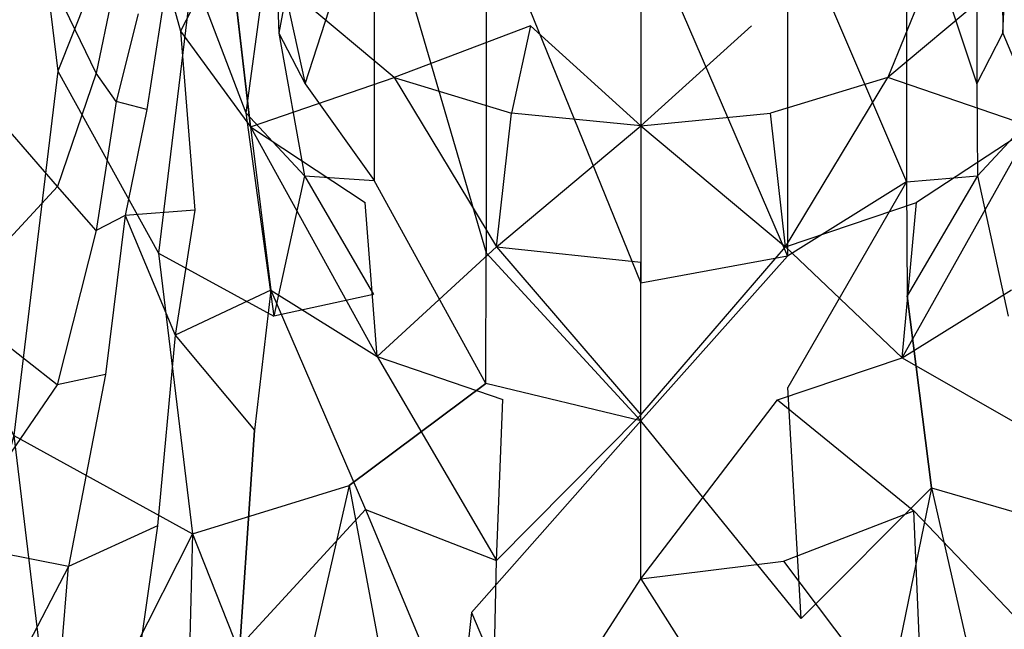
# Model space of a CAD drawing. Extents: x 0 to 0.35, y -0.49 to 0.
# Tile 4 of 8: x 0.094 to 0.223, y -0.278 to -0.198. Entities that reach past the tile are written whole.
import ezdxf

# ---------------------------------------------------------------- set-up
doc = ezdxf.new("R2010")
doc.units = 0
doc.layers.add('L0_OMNIACOMPACT_766710_KERAMIK_', color=7, linetype='CONTINUOUS')

msp = doc.modelspace()

# ---------------------------------------------------------------- linework, layer by layer
at = {"layer": 'L0_OMNIACOMPACT_766710_KERAMIK_', "color": 8}
for points, invisible_edges in [([(0.068557, -0.16238, 0.262312), (0.07258, -0.21348, 0.228343), (0.093998, -0.1657, 0.225083), (0.068557, -0.16238, 0.262312)], 14), ([(0.093998, -0.1657, 0.225083), (0.098698, -0.20459, 0.198814), (0.114657, -0.16455, 0.196234), (0.093998, -0.1657, 0.225083)], 14), ([(0.116323, -0.19169, 0.176215), (0.114657, -0.16455, 0.196234), (0.098698, -0.20459, 0.198814), (0.116323, -0.19169, 0.176215)], 13), ([(0.098698, -0.20459, 0.198814), (0.093998, -0.1657, 0.225083), (0.07258, -0.21348, 0.228343), (0.098698, -0.20459, 0.198814)], 13), ([(0.131075, -0.17237, 0.035009), (0.127757, -0.19108, 0.070288), (0.131075, -0.20625, 0.064028), (0.131075, -0.17237, 0.035009)], 13), ([(0.131075, -0.20625, 0.064028), (0.140104, -0.17818, 0.023762), (0.131075, -0.17237, 0.035009), (0.131075, -0.20625, 0.064028)], 14), ([(0.209737, -0.17825, 0.023627), (0.218925, -0.20625, 0.064028), (0.218925, -0.17237, 0.035009), (0.209737, -0.17825, 0.023627)], 14), ([(0.222243, -0.19108, 0.070288), (0.218925, -0.17237, 0.035009), (0.218925, -0.20625, 0.064028), (0.222243, -0.19108, 0.070288)], 13), ([(0.088461, -0.17346, 0.199164), (0.09888, -0.19487, 0.179135), (0.085626, -0.20471, 0.199164), (0.088461, -0.17346, 0.199164)], 14), ([(0.140104, -0.17818, 0.023762), (0.131075, -0.20625, 0.064028), (0.140104, -0.21887, 0.058828), (0.140104, -0.17818, 0.023762)], 13), ([(0.154747, -0.22832, 0.054928), (0.140104, -0.17818, 0.023762), (0.140104, -0.21887, 0.058828), (0.154747, -0.22832, 0.054928)], 13), ([(0.140104, -0.17818, 0.023762), (0.154747, -0.22832, 0.054928), (0.154747, -0.18253, 0.015335), (0.140104, -0.17818, 0.023762)], 14), ([(0.194167, -0.18273, 0.014947), (0.209737, -0.21902, 0.058768), (0.209737, -0.17825, 0.023627), (0.194167, -0.18273, 0.014947)], 14), ([(0.218925, -0.20625, 0.064028), (0.209737, -0.17825, 0.023627), (0.209737, -0.21902, 0.058768), (0.218925, -0.20625, 0.064028)], 13), ([(0.126943, -0.1834, 0.148926), (0.12764, -0.1996, 0.107277), (0.130967, -0.18095, 0.106937), (0.126943, -0.1834, 0.148926)], 14), ([(0.127757, -0.19108, 0.070288), (0.130967, -0.18095, 0.106937), (0.12764, -0.1996, 0.107277), (0.127757, -0.19108, 0.070288)], 13), ([(0.219033, -0.18095, 0.106937), (0.222243, -0.19108, 0.070288), (0.22236, -0.1996, 0.107277), (0.219033, -0.18095, 0.106937)], 13), ([(0.22236, -0.1996, 0.107277), (0.223057, -0.1834, 0.148926), (0.219033, -0.18095, 0.106937), (0.22236, -0.1996, 0.107277)], 14), ([(0.174999, -0.2323, 0.053288), (0.154747, -0.18253, 0.015335), (0.154747, -0.22832, 0.054928), (0.174999, -0.2323, 0.053288)], 13), ([(0.154747, -0.18253, 0.015335), (0.174999, -0.2323, 0.053288), (0.174999, -0.18437, 0.011787), (0.154747, -0.18253, 0.015335)], 14), ([(0.174999, -0.18437, 0.011787), (0.194167, -0.22876, 0.054748), (0.194167, -0.18273, 0.014947), (0.174999, -0.18437, 0.011787)], 14), ([(0.209737, -0.21902, 0.058768), (0.194167, -0.18273, 0.014947), (0.194167, -0.22876, 0.054748), (0.209737, -0.21902, 0.058768)], 13), ([(0.116323, -0.19169, 0.176215), (0.123313, -0.21001, 0.149976), (0.126943, -0.1834, 0.148926), (0.116323, -0.19169, 0.176215)], 14), ([(0.12764, -0.1996, 0.107277), (0.126943, -0.1834, 0.148926), (0.123313, -0.21001, 0.149976), (0.12764, -0.1996, 0.107277)], 13), ([(0.223057, -0.1834, 0.148926), (0.22236, -0.1996, 0.107277), (0.226687, -0.21001, 0.149976), (0.223057, -0.1834, 0.148926)], 13), ([(0.103721, -0.20484, 0.153805), (0.09888, -0.19487, 0.179135), (0.103724, -0.18512, 0.153805), (0.103721, -0.20484, 0.153805)], 14), ([(0.103724, -0.18512, 0.153805), (0.106324, -0.19224, 0.116547), (0.103721, -0.20484, 0.153805), (0.103724, -0.18512, 0.153805)], 13), ([(0.194167, -0.22876, 0.054748), (0.174999, -0.18437, 0.011787), (0.174999, -0.2323, 0.053288), (0.194167, -0.22876, 0.054748)], 13), ([(0.112927, -0.19278, 0.031209), (0.121042, -0.18728, 0.005588), (0.114735, -0.19933, 0.031209), (0.112927, -0.19278, 0.031209)], 13), ([(0.121042, -0.18728, 0.005588), (0.123911, -0.21186, 0.031209), (0.114735, -0.19933, 0.031209), (0.121042, -0.18728, 0.005588)], 14), ([(0.142706, -0.2054, 0.005588), (0.121042, -0.18728, 0.005588), (0.136382, -0.18849), (0.142706, -0.2054, 0.005588)], 14), ([(0.123911, -0.21186, 0.031209), (0.121042, -0.18728, 0.005588), (0.142706, -0.2054, 0.005588), (0.123911, -0.21186, 0.031209)], 14), ([(0.214525, -0.18776), (0.207294, -0.2054, 0.005588), (0.189475, -0.19864), (0.214525, -0.18776)], 14), ([(0.228958, -0.18728, 0.005588), (0.207294, -0.2054, 0.005588), (0.214525, -0.18776), (0.228958, -0.18728, 0.005588)], 14), ([(0.226089, -0.21186, 0.031209), (0.207294, -0.2054, 0.005588), (0.228958, -0.18728, 0.005588), (0.226089, -0.21186, 0.031209)], 14), ([(0.160525, -0.19864), (0.142706, -0.2054, 0.005588), (0.136382, -0.18849), (0.160525, -0.19864)], 14), ([(0.098698, -0.20459, 0.198814), (0.111889, -0.22837, 0.178235), (0.116323, -0.19169, 0.176215), (0.098698, -0.20459, 0.198814)], 14), ([(0.123313, -0.21001, 0.149976), (0.116323, -0.19169, 0.176215), (0.111889, -0.22837, 0.178235), (0.123313, -0.21001, 0.149976)], 13), ([(0.12764, -0.1996, 0.107277), (0.131075, -0.20625, 0.064028), (0.127757, -0.19108, 0.070288), (0.12764, -0.1996, 0.107277)], 14), ([(0.218925, -0.20625, 0.064028), (0.22236, -0.1996, 0.107277), (0.222243, -0.19108, 0.070288), (0.218925, -0.20625, 0.064028)], 14), ([(0.106324, -0.20852, 0.116547), (0.103721, -0.20484, 0.153805), (0.106324, -0.19224, 0.116547), (0.106324, -0.20852, 0.116547)], 14), ([(0.106324, -0.19224, 0.116547), (0.109224, -0.19706, 0.074048), (0.106324, -0.20852, 0.116547), (0.106324, -0.19224, 0.116547)], 13), ([(0.112927, -0.19278, 0.031209), (0.110366, -0.20959, 0.074048), (0.109224, -0.19706, 0.074048), (0.112927, -0.19278, 0.031209)], 14), ([(0.112927, -0.19278, 0.031209), (0.114735, -0.19933, 0.031209), (0.110366, -0.20959, 0.074048), (0.112927, -0.19278, 0.031209)], 14), ([(0.09868, -0.21963, 0.179135), (0.085626, -0.20471, 0.199164), (0.09888, -0.19487, 0.179135), (0.09868, -0.21963, 0.179135)], 14), ([(0.09888, -0.19487, 0.179135), (0.103721, -0.20484, 0.153805), (0.09868, -0.21963, 0.179135), (0.09888, -0.19487, 0.179135)], 13), ([(0.110366, -0.20959, 0.074048), (0.106324, -0.20852, 0.116547), (0.109224, -0.19706, 0.074048), (0.110366, -0.20959, 0.074048)], 14), ([(0.114735, -0.19933, 0.031209), (0.116621, -0.22274, 0.074048), (0.110366, -0.20959, 0.074048), (0.114735, -0.19933, 0.031209)], 14), ([(0.114735, -0.19933, 0.031209), (0.123911, -0.21186, 0.031209), (0.116621, -0.22274, 0.074048), (0.114735, -0.19933, 0.031209)], 14), ([(0.123313, -0.21001, 0.149976), (0.130967, -0.21826, 0.107607), (0.12764, -0.1996, 0.107277), (0.123313, -0.21001, 0.149976)], 14), ([(0.131075, -0.20625, 0.064028), (0.12764, -0.1996, 0.107277), (0.130967, -0.21826, 0.107607), (0.131075, -0.20625, 0.064028)], 13), ([(0.160525, -0.19864), (0.158056, -0.21006, 0.005588), (0.142706, -0.2054, 0.005588), (0.160525, -0.19864)], 14), ([(0.175, -0.21171, 0.005588), (0.158056, -0.21006, 0.005588), (0.160525, -0.19864), (0.175, -0.21171, 0.005588)], 14), ([(0.189475, -0.19864), (0.175, -0.21171, 0.005588), (0.160525, -0.19864), (0.189475, -0.19864)], 13), ([(0.175, -0.21171, 0.005588), (0.189475, -0.19864), (0.191944, -0.21006, 0.005588), (0.175, -0.21171, 0.005588)], 14), ([(0.207294, -0.2054, 0.005588), (0.191944, -0.21006, 0.005588), (0.189475, -0.19864), (0.207294, -0.2054, 0.005588)], 14), ([(0.22236, -0.1996, 0.107277), (0.218925, -0.20625, 0.064028), (0.219033, -0.21826, 0.107607), (0.22236, -0.1996, 0.107277)], 13), ([(0.219033, -0.21826, 0.107607), (0.226687, -0.21001, 0.149976), (0.22236, -0.1996, 0.107277), (0.219033, -0.21826, 0.107607)], 14), ([(0.07258, -0.21348, 0.228343), (0.092933, -0.25219, 0.201874), (0.098698, -0.20459, 0.198814), (0.07258, -0.21348, 0.228343)], 14), ([(0.085626, -0.20471, 0.199164), (0.09868, -0.21963, 0.179135), (0.084676, -0.23472, 0.199164), (0.085626, -0.20471, 0.199164)], 13), ([(0.111889, -0.22837, 0.178235), (0.098698, -0.20459, 0.198814), (0.092933, -0.25219, 0.201874), (0.111889, -0.22837, 0.178235)], 13), ([(0.10372, -0.2254, 0.153805), (0.09868, -0.21963, 0.179135), (0.103721, -0.20484, 0.153805), (0.10372, -0.2254, 0.153805)], 14), ([(0.103721, -0.20484, 0.153805), (0.106324, -0.20852, 0.116547), (0.10372, -0.2254, 0.153805), (0.103721, -0.20484, 0.153805)], 13), ([(0.123911, -0.21186, 0.031209), (0.142706, -0.2054, 0.005588), (0.138931, -0.22176, 0.031209), (0.123911, -0.21186, 0.031209)], 14), ([(0.142706, -0.2054, 0.005588), (0.156076, -0.22753, 0.031209), (0.138931, -0.22176, 0.031209), (0.142706, -0.2054, 0.005588)], 14), ([(0.156076, -0.22753, 0.031209), (0.142706, -0.2054, 0.005588), (0.158056, -0.21006, 0.005588), (0.156076, -0.22753, 0.031209)], 13), ([(0.207294, -0.2054, 0.005588), (0.193924, -0.22753, 0.031209), (0.191944, -0.21006, 0.005588), (0.207294, -0.2054, 0.005588)], 13), ([(0.193924, -0.22753, 0.031209), (0.207294, -0.2054, 0.005588), (0.211069, -0.22176, 0.031209), (0.193924, -0.22753, 0.031209)], 14), ([(0.226089, -0.21186, 0.031209), (0.211069, -0.22176, 0.031209), (0.207294, -0.2054, 0.005588), (0.226089, -0.21186, 0.031209)], 14), ([(0.130967, -0.21826, 0.107607), (0.140104, -0.21887, 0.058828), (0.131075, -0.20625, 0.064028), (0.130967, -0.21826, 0.107607)], 14), ([(0.209737, -0.21902, 0.058768), (0.219033, -0.21826, 0.107607), (0.218925, -0.20625, 0.064028), (0.209737, -0.21902, 0.058768)], 14), ([(0.107517, -0.22343, 0.116547), (0.10372, -0.2254, 0.153805), (0.106324, -0.20852, 0.116547), (0.107517, -0.22343, 0.116547)], 14), ([(0.106324, -0.20852, 0.116547), (0.110366, -0.20959, 0.074048), (0.107517, -0.22343, 0.116547), (0.106324, -0.20852, 0.116547)], 13), ([(0.116621, -0.22274, 0.074048), (0.107517, -0.22343, 0.116547), (0.110366, -0.20959, 0.074048), (0.116621, -0.22274, 0.074048)], 14), ([(0.111889, -0.22837, 0.178235), (0.126943, -0.23662, 0.151036), (0.123313, -0.21001, 0.149976), (0.111889, -0.22837, 0.178235)], 14), ([(0.130967, -0.21826, 0.107607), (0.123313, -0.21001, 0.149976), (0.126943, -0.23662, 0.151036), (0.130967, -0.21826, 0.107607)], 13), ([(0.175, -0.21171, 0.005588), (0.156076, -0.22753, 0.031209), (0.158056, -0.21006, 0.005588), (0.175, -0.21171, 0.005588)], 13), ([(0.193924, -0.22753, 0.031209), (0.175, -0.21171, 0.005588), (0.191944, -0.21006, 0.005588), (0.193924, -0.22753, 0.031209)], 13), ([(0.226687, -0.21001, 0.149976), (0.219033, -0.21826, 0.107607), (0.223057, -0.23662, 0.151036), (0.226687, -0.21001, 0.149976)], 13), ([(0.123911, -0.21186, 0.031209), (0.12656, -0.23319, 0.074048), (0.116621, -0.22274, 0.074048), (0.123911, -0.21186, 0.031209)], 14), ([(0.140492, -0.24189, 0.074048), (0.123911, -0.21186, 0.031209), (0.138931, -0.22176, 0.031209), (0.140492, -0.24189, 0.074048)], 13), ([(0.123911, -0.21186, 0.031209), (0.140492, -0.24189, 0.074048), (0.12656, -0.23319, 0.074048), (0.123911, -0.21186, 0.031209)], 14), ([(0.156076, -0.22753, 0.031209), (0.175, -0.21171, 0.005588), (0.175, -0.22956, 0.031209), (0.156076, -0.22753, 0.031209)], 14), ([(0.175, -0.21171, 0.005588), (0.193924, -0.22753, 0.031209), (0.175, -0.22956, 0.031209), (0.175, -0.21171, 0.005588)], 14), ([(0.226089, -0.21186, 0.031209), (0.209187, -0.24204, 0.074048), (0.211069, -0.22176, 0.031209), (0.226089, -0.21186, 0.031209)], 13), ([(0.209187, -0.24204, 0.074048), (0.226089, -0.21186, 0.031209), (0.223476, -0.23316, 0.074048), (0.209187, -0.24204, 0.074048)], 14), ([(0.130967, -0.21826, 0.107607), (0.126943, -0.23662, 0.151036), (0.140017, -0.23377, 0.107887), (0.130967, -0.21826, 0.107607)], 14), ([(0.140104, -0.21887, 0.058828), (0.130967, -0.21826, 0.107607), (0.140017, -0.23377, 0.107887), (0.140104, -0.21887, 0.058828)], 13), ([(0.154697, -0.24539, 0.108097), (0.140104, -0.21887, 0.058828), (0.140017, -0.23377, 0.107887), (0.154697, -0.24539, 0.108097)], 14), ([(0.140104, -0.21887, 0.058828), (0.154697, -0.24539, 0.108097), (0.154747, -0.22832, 0.054928), (0.140104, -0.21887, 0.058828)], 13), ([(0.219033, -0.21826, 0.107607), (0.209737, -0.21902, 0.058768), (0.209823, -0.23395, 0.107887), (0.219033, -0.21826, 0.107607)], 13), ([(0.219033, -0.21826, 0.107607), (0.209823, -0.23395, 0.107887), (0.223057, -0.23662, 0.151036), (0.219033, -0.21826, 0.107607)], 14), ([(0.098627, -0.24557, 0.179135), (0.084676, -0.23472, 0.199164), (0.09868, -0.21963, 0.179135), (0.098627, -0.24557, 0.179135)], 14), ([(0.09868, -0.21963, 0.179135), (0.10372, -0.2254, 0.153805), (0.098627, -0.24557, 0.179135), (0.09868, -0.21963, 0.179135)], 13), ([(0.194214, -0.24593, 0.108107), (0.209737, -0.21902, 0.058768), (0.194167, -0.22876, 0.054748), (0.194214, -0.24593, 0.108107)], 13), ([(0.209737, -0.21902, 0.058768), (0.194214, -0.24593, 0.108107), (0.209823, -0.23395, 0.107887), (0.209737, -0.21902, 0.058768)], 14), ([(0.107517, -0.22343, 0.116547), (0.116621, -0.22274, 0.074048), (0.114047, -0.23908, 0.116547), (0.107517, -0.22343, 0.116547)], 13), ([(0.12656, -0.23319, 0.074048), (0.114047, -0.23908, 0.116547), (0.116621, -0.22274, 0.074048), (0.12656, -0.23319, 0.074048)], 14), ([(0.156076, -0.22753, 0.031209), (0.140492, -0.24189, 0.074048), (0.138931, -0.22176, 0.031209), (0.156076, -0.22753, 0.031209)], 13), ([(0.209187, -0.24204, 0.074048), (0.193924, -0.22753, 0.031209), (0.211069, -0.22176, 0.031209), (0.209187, -0.24204, 0.074048)], 13), ([(0.10372, -0.2254, 0.153805), (0.107517, -0.22343, 0.116547), (0.10496, -0.24424, 0.153805), (0.10372, -0.2254, 0.153805)], 13), ([(0.107517, -0.22343, 0.116547), (0.114047, -0.23908, 0.116547), (0.10496, -0.24424, 0.153805), (0.107517, -0.22343, 0.116547)], 14), ([(0.10496, -0.24424, 0.153805), (0.098627, -0.24557, 0.179135), (0.10372, -0.2254, 0.153805), (0.10496, -0.24424, 0.153805)], 14), ([(0.140492, -0.24189, 0.074048), (0.156076, -0.22753, 0.031209), (0.156909, -0.2475, 0.074048), (0.140492, -0.24189, 0.074048)], 14), ([(0.175, -0.24951, 0.074048), (0.156076, -0.22753, 0.031209), (0.175, -0.22956, 0.031209), (0.175, -0.24951, 0.074048)], 13), ([(0.156076, -0.22753, 0.031209), (0.175, -0.24951, 0.074048), (0.156909, -0.2475, 0.074048), (0.156076, -0.22753, 0.031209)], 14), ([(0.193924, -0.22753, 0.031209), (0.175, -0.24951, 0.074048), (0.175, -0.22956, 0.031209), (0.193924, -0.22753, 0.031209)], 13), ([(0.175, -0.24951, 0.074048), (0.193924, -0.22753, 0.031209), (0.19286, -0.24755, 0.074048), (0.175, -0.24951, 0.074048)], 14), ([(0.193924, -0.22753, 0.031209), (0.209187, -0.24204, 0.074048), (0.19286, -0.24755, 0.074048), (0.193924, -0.22753, 0.031209)], 14), ([(0.092933, -0.25219, 0.201874), (0.116323, -0.26506, 0.180255), (0.111889, -0.22837, 0.178235), (0.092933, -0.25219, 0.201874)], 14), ([(0.126943, -0.23662, 0.151036), (0.111889, -0.22837, 0.178235), (0.116323, -0.26506, 0.180255), (0.126943, -0.23662, 0.151036)], 13), ([(0.174999, -0.25029, 0.108187), (0.154747, -0.22832, 0.054928), (0.154697, -0.24539, 0.108097), (0.174999, -0.25029, 0.108187)], 14), ([(0.154747, -0.22832, 0.054928), (0.174999, -0.25029, 0.108187), (0.174999, -0.2323, 0.053288), (0.154747, -0.22832, 0.054928)], 13), ([(0.174999, -0.25029, 0.108187), (0.194167, -0.22876, 0.054748), (0.174999, -0.2323, 0.053288), (0.174999, -0.25029, 0.108187)], 13), ([(0.194167, -0.22876, 0.054748), (0.174999, -0.25029, 0.108187), (0.194214, -0.24593, 0.108107), (0.194167, -0.22876, 0.054748)], 14), ([(0.225614, -0.25148, 0.116547), (0.209187, -0.24204, 0.074048), (0.223476, -0.23316, 0.074048), (0.225614, -0.25148, 0.116547)], 13), ([(0.114047, -0.23908, 0.116547), (0.12656, -0.23319, 0.074048), (0.124424, -0.25152, 0.116547), (0.114047, -0.23908, 0.116547)], 13), ([(0.12656, -0.23319, 0.074048), (0.138971, -0.26187, 0.116547), (0.124424, -0.25152, 0.116547), (0.12656, -0.23319, 0.074048)], 14), ([(0.138971, -0.26187, 0.116547), (0.12656, -0.23319, 0.074048), (0.140492, -0.24189, 0.074048), (0.138971, -0.26187, 0.116547)], 13), ([(0.140017, -0.23377, 0.107887), (0.126943, -0.23662, 0.151036), (0.136821, -0.25875, 0.151916), (0.140017, -0.23377, 0.107887)], 14), ([(0.136821, -0.25875, 0.151916), (0.154697, -0.24539, 0.108097), (0.140017, -0.23377, 0.107887), (0.136821, -0.25875, 0.151916)], 14), ([(0.213005, -0.25902, 0.151926), (0.209823, -0.23395, 0.107887), (0.194214, -0.24593, 0.108107), (0.213005, -0.25902, 0.151926)], 14), ([(0.209823, -0.23395, 0.107887), (0.213005, -0.25902, 0.151926), (0.223057, -0.23662, 0.151036), (0.209823, -0.23395, 0.107887)], 14), ([(0.084676, -0.23472, 0.199164), (0.098627, -0.24557, 0.179135), (0.084428, -0.26626, 0.199164), (0.084676, -0.23472, 0.199164)], 13), ([(0.116323, -0.26506, 0.180255), (0.136821, -0.25875, 0.151916), (0.126943, -0.23662, 0.151036), (0.116323, -0.26506, 0.180255)], 14), ([(0.213005, -0.25902, 0.151926), (0.233678, -0.26506, 0.180255), (0.223057, -0.23662, 0.151036), (0.213005, -0.25902, 0.151926)], 14), ([(0.114047, -0.23908, 0.116547), (0.111739, -0.26401, 0.153805), (0.10496, -0.24424, 0.153805), (0.114047, -0.23908, 0.116547)], 14), ([(0.114047, -0.23908, 0.116547), (0.124424, -0.25152, 0.116547), (0.111739, -0.26401, 0.153805), (0.114047, -0.23908, 0.116547)], 14), ([(0.140492, -0.24189, 0.074048), (0.156111, -0.26855, 0.116547), (0.138971, -0.26187, 0.116547), (0.140492, -0.24189, 0.074048)], 14), ([(0.156111, -0.26855, 0.116547), (0.140492, -0.24189, 0.074048), (0.156909, -0.2475, 0.074048), (0.156111, -0.26855, 0.116547)], 13), ([(0.210694, -0.26205, 0.116547), (0.19286, -0.24755, 0.074048), (0.209187, -0.24204, 0.074048), (0.210694, -0.26205, 0.116547)], 13), ([(0.209187, -0.24204, 0.074048), (0.225614, -0.25148, 0.116547), (0.210694, -0.26205, 0.116547), (0.209187, -0.24204, 0.074048)], 14), ([(0.098627, -0.24557, 0.179135), (0.10496, -0.24424, 0.153805), (0.100087, -0.26932, 0.179135), (0.098627, -0.24557, 0.179135)], 13), ([(0.111739, -0.26401, 0.153805), (0.100087, -0.26932, 0.179135), (0.10496, -0.24424, 0.153805), (0.111739, -0.26401, 0.153805)], 14), ([(0.100087, -0.26932, 0.179135), (0.084428, -0.26626, 0.199164), (0.098627, -0.24557, 0.179135), (0.100087, -0.26932, 0.179135)], 14), ([(0.154697, -0.24539, 0.108097), (0.136821, -0.25875, 0.151916), (0.152842, -0.27534, 0.152576), (0.154697, -0.24539, 0.108097)], 14), ([(0.152842, -0.27534, 0.152576), (0.174999, -0.25029, 0.108187), (0.154697, -0.24539, 0.108097), (0.152842, -0.27534, 0.152576)], 13), ([(0.174999, -0.25029, 0.108187), (0.19597, -0.2761, 0.152606), (0.194214, -0.24593, 0.108107), (0.174999, -0.25029, 0.108187)], 13), ([(0.19597, -0.2761, 0.152606), (0.213005, -0.25902, 0.151926), (0.194214, -0.24593, 0.108107), (0.19597, -0.2761, 0.152606)], 14), ([(0.175, -0.24951, 0.074048), (0.156111, -0.26855, 0.116547), (0.156909, -0.2475, 0.074048), (0.175, -0.24951, 0.074048)], 13), ([(0.19286, -0.24755, 0.074048), (0.175, -0.27094, 0.116547), (0.175, -0.24951, 0.074048), (0.19286, -0.24755, 0.074048)], 13), ([(0.175, -0.27094, 0.116547), (0.19286, -0.24755, 0.074048), (0.193648, -0.26861, 0.116547), (0.175, -0.27094, 0.116547)], 14), ([(0.19286, -0.24755, 0.074048), (0.210694, -0.26205, 0.116547), (0.193648, -0.26861, 0.116547), (0.19286, -0.24755, 0.074048)], 14), ([(0.156111, -0.26855, 0.116547), (0.175, -0.24951, 0.074048), (0.175, -0.27094, 0.116547), (0.156111, -0.26855, 0.116547)], 14), ([(0.174999, -0.25029, 0.108187), (0.152842, -0.27534, 0.152576), (0.174999, -0.28232, 0.152846), (0.174999, -0.25029, 0.108187)], 14), ([(0.19597, -0.2761, 0.152606), (0.174999, -0.25029, 0.108187), (0.174999, -0.28232, 0.152846), (0.19597, -0.2761, 0.152606)], 14), ([(0.092933, -0.25219, 0.201874), (0.07258, -0.32708, 0.236103), (0.098698, -0.29978, 0.204934), (0.092933, -0.25219, 0.201874)], 14), ([(0.116323, -0.26506, 0.180255), (0.092933, -0.25219, 0.201874), (0.098698, -0.29978, 0.204934), (0.116323, -0.26506, 0.180255)], 13), ([(0.124424, -0.25152, 0.116547), (0.12251, -0.27972, 0.153805), (0.111739, -0.26401, 0.153805), (0.124424, -0.25152, 0.116547)], 14), ([(0.12251, -0.27972, 0.153805), (0.124424, -0.25152, 0.116547), (0.138971, -0.26187, 0.116547), (0.12251, -0.27972, 0.153805)], 14), ([(0.22753, -0.27968, 0.153805), (0.210694, -0.26205, 0.116547), (0.225614, -0.25148, 0.116547), (0.22753, -0.27968, 0.153805)], 14), ([(0.136821, -0.25875, 0.151916), (0.116323, -0.26506, 0.180255), (0.128383, -0.29556, 0.181925), (0.136821, -0.25875, 0.151916)], 13), ([(0.147944, -0.31843, 0.183185), (0.136821, -0.25875, 0.151916), (0.128383, -0.29556, 0.181925), (0.147944, -0.31843, 0.183185)], 13), ([(0.136821, -0.25875, 0.151916), (0.147944, -0.31843, 0.183185), (0.152842, -0.27534, 0.152576), (0.136821, -0.25875, 0.151916)], 14), ([(0.200605, -0.31948, 0.183245), (0.213005, -0.25902, 0.151926), (0.19597, -0.2761, 0.152606), (0.200605, -0.31948, 0.183245)], 13), ([(0.213005, -0.25902, 0.151926), (0.200605, -0.31948, 0.183245), (0.221404, -0.29593, 0.181945), (0.213005, -0.25902, 0.151926)], 14), ([(0.233678, -0.26506, 0.180255), (0.213005, -0.25902, 0.151926), (0.221404, -0.29593, 0.181945), (0.233678, -0.26506, 0.180255)], 13), ([(0.12251, -0.27972, 0.153805), (0.138971, -0.26187, 0.116547), (0.137607, -0.2928, 0.153805), (0.12251, -0.27972, 0.153805)], 14), ([(0.138971, -0.26187, 0.116547), (0.155397, -0.30123, 0.153805), (0.137607, -0.2928, 0.153805), (0.138971, -0.26187, 0.116547)], 14), ([(0.155397, -0.30123, 0.153805), (0.138971, -0.26187, 0.116547), (0.156111, -0.26855, 0.116547), (0.155397, -0.30123, 0.153805)], 13), ([(0.212045, -0.29302, 0.153805), (0.193648, -0.26861, 0.116547), (0.210694, -0.26205, 0.116547), (0.212045, -0.29302, 0.153805)], 13), ([(0.212045, -0.29302, 0.153805), (0.210694, -0.26205, 0.116547), (0.22753, -0.27968, 0.153805), (0.212045, -0.29302, 0.153805)], 14), ([(0.100087, -0.26932, 0.179135), (0.111739, -0.26401, 0.153805), (0.107416, -0.29427, 0.179135), (0.100087, -0.26932, 0.179135)], 13), ([(0.12251, -0.27972, 0.153805), (0.107416, -0.29427, 0.179135), (0.111739, -0.26401, 0.153805), (0.12251, -0.27972, 0.153805)], 14), ([(0.114381, -0.33935, 0.207474), (0.116323, -0.26506, 0.180255), (0.098698, -0.29978, 0.204934), (0.114381, -0.33935, 0.207474)], 13), ([(0.116323, -0.26506, 0.180255), (0.114381, -0.33935, 0.207474), (0.128383, -0.29556, 0.181925), (0.116323, -0.26506, 0.180255)], 14), ([(0.235342, -0.33983, 0.207504), (0.233678, -0.26506, 0.180255), (0.221404, -0.29593, 0.181945), (0.235342, -0.33983, 0.207504)], 13), ([(0.084428, -0.26626, 0.199164), (0.100087, -0.26932, 0.179135), (0.086636, -0.29515, 0.199164), (0.084428, -0.26626, 0.199164)], 13), ([(0.175, -0.27094, 0.116547), (0.155397, -0.30123, 0.153805), (0.156111, -0.26855, 0.116547), (0.175, -0.27094, 0.116547)], 13), ([(0.194354, -0.30131, 0.153805), (0.175, -0.27094, 0.116547), (0.193648, -0.26861, 0.116547), (0.194354, -0.30131, 0.153805)], 13), ([(0.193648, -0.26861, 0.116547), (0.212045, -0.29302, 0.153805), (0.194354, -0.30131, 0.153805), (0.193648, -0.26861, 0.116547)], 14), ([(0.100087, -0.26932, 0.179135), (0.095566, -0.32549, 0.199164), (0.086636, -0.29515, 0.199164), (0.100087, -0.26932, 0.179135)], 13), ([(0.095566, -0.32549, 0.199164), (0.100087, -0.26932, 0.179135), (0.107416, -0.29427, 0.179135), (0.095566, -0.32549, 0.199164)], 14), ([(0.155397, -0.30123, 0.153805), (0.175, -0.27094, 0.116547), (0.175, -0.30425, 0.153805), (0.155397, -0.30123, 0.153805)], 14), ([(0.175, -0.27094, 0.116547), (0.194354, -0.30131, 0.153805), (0.175, -0.30425, 0.153805), (0.175, -0.27094, 0.116547)], 14), ([(0.174999, -0.32806, 0.183715), (0.152842, -0.27534, 0.152576), (0.147944, -0.31843, 0.183185), (0.174999, -0.32806, 0.183715)], 13), ([(0.152842, -0.27534, 0.152576), (0.174999, -0.32806, 0.183715), (0.174999, -0.28232, 0.152846), (0.152842, -0.27534, 0.152576)], 14), ([(0.174999, -0.28232, 0.152846), (0.200605, -0.31948, 0.183245), (0.19597, -0.2761, 0.152606), (0.174999, -0.28232, 0.152846)], 14)]:
    msp.add_3dface(points, dxfattribs=dict(at, invisible_edges=invisible_edges))

doc.saveas('drawing.dxf')
